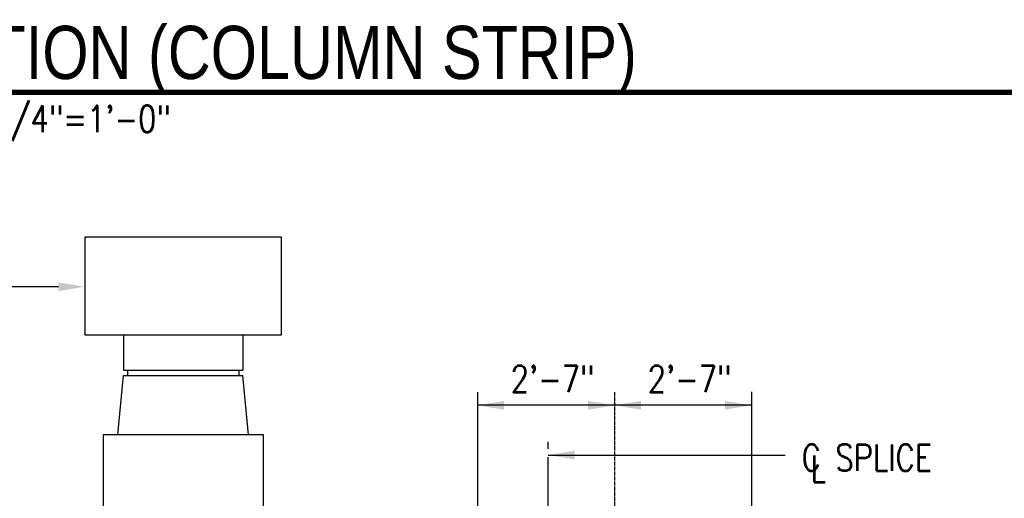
# Model space of a CAD drawing. Header units: inches. Extents: x -9715 to 32893, y -15613 to -1138.
# Tile 120 of 256: x 7222 to 7444, y -5891 to -5783. Entities that reach past the tile are written whole.
import ezdxf
from ezdxf.enums import TextEntityAlignment as Align

# ---------------------------------------------------------------- set-up
doc = ezdxf.new("R2010")
doc.units = ezdxf.units.IN
doc.header["$MEASUREMENT"] = 0
doc.linetypes.add('CENTER2', pattern=[1.125, 0.75, -0.125, 0.125, -0.125])
doc.layers.get('0').update_dxf_attribs({"color": 252})
for name, color, linetype in [('A-ANNO-TITL', 2, 'Continuous'), ('S-ANNO-DIMS', 2, 'Continuous'), ('S-ANNO-TEXT', 2, 'Continuous'), ('S-GRID', 30, 'CENTER2'), ('S1', 2, 'Continuous')]:
    doc.layers.add(name, color=color, linetype=linetype)
doc.styles.add('125', font='romans.shx', dxfattribs={"width": 0.8, "height": 2})
doc.styles.add('TEXT', font='romans.shx', dxfattribs={"width": 0.8, "height": 16})
doc.styles.add('Title', font='swiss.ttf', dxfattribs={"width": 0.8})

# ---------------------------------------------------------------- blocks, each defined once
blk = doc.blocks.new('NAVFAC_Anno_Title_T1')
at = {"color": 0, "linetype": 'ByBlock', "lineweight": -2, "style": 'Title'}
blk.add_attdef('TITLE', (0, 0.5), '', height=2, dxfattribs=at)
at = {"color": 0, "linetype": 'ByBlock', "lineweight": -2, "style": 'TEXT', "width": 0.8}
blk.add_attdef('SCALE', text='', height=1, dxfattribs=at).set_placement((0, -0.5), align=Align.TOP_LEFT)

msp = doc.modelspace()

# ---------------------------------------------------------------- linework, layer by layer
at = {"layer": 'A-ANNO-TITL', "const_width": 1.2}
msp.add_lwpolyline([(7187.2086, -5799.31587), (7940.5857, -5799.31587)], dxfattribs=at)
at = {"layer": 'S-ANNO-DIMS'}
for p, q in [((7230.34055, -5843.21141), (7198.03946, -5843.21141)), ((7386.6209, -5869.95557), (7324.86798, -5869.95557)), ((7340.79249, -5881.17562), (7394.26218, -5881.17562))]:
    msp.add_line(p, q, dxfattribs=at)
at = {"layer": 'S-ANNO-DIMS', "linetype": 'Continuous'}
for p, q in [((7324.86798, -5866.96753), (7324.86798, -5946.44881)), ((7386.6209, -5866.95045), (7386.6209, -5943.75262))]:
    msp.add_line(p, q, dxfattribs=at)
at = {"layer": 'S-ANNO-DIMS', "linetype": 'CENTER2'}
msp.add_line((7355.74444, -5866.96753), (7355.74444, -5953.73066), dxfattribs=at)
at = {"layer": 'S-ANNO-DIMS'}
for points in [[(7230.34055, -5842.21539), (7230.34055, -5844.20742), (7236.31664, -5843.21141)], [(7330.84407, -5870.95159), (7330.84407, -5868.95956), (7324.86798, -5869.95557)], [(7349.76835, -5868.95956), (7349.76835, -5870.95159), (7355.74444, -5869.95557)], [(7361.72053, -5870.95159), (7361.72053, -5868.95956), (7355.74444, -5869.95557)], [(7380.64481, -5868.95956), (7380.64481, -5870.95159), (7386.6209, -5869.95557)], [(7346.76857, -5880.1796), (7346.76857, -5882.17163), (7340.79249, -5881.17562)]]:
    msp.add_solid(points, dxfattribs=at)
at = {"layer": 'S-GRID', "linetype": 'CENTER2', "ltscale": 15}
msp.add_line((7340.79249, -5994.18523), (7340.79249, -5878.18757), dxfattribs=at)
at = {"layer": 'S1'}
for p, q in [((7244.99261, -5854.0699), (7244.99261, -5861.99417)), ((7271.96018, -5854.0699), (7271.96018, -5861.99417)), ((7244.99261, -5861.99417), (7271.96018, -5861.99417))]:
    msp.add_line(p, q, dxfattribs=at)
at = {"layer": 'S1', "color": 2}
for p, q in [((7245.92974, -5861.99417), (7245.92974, -5863.24702)), ((7271.02305, -5861.99417), (7271.02305, -5863.24702))]:
    msp.add_line(p, q, dxfattribs=at)
at = {"layer": 'S1'}
msp.add_lwpolyline([(7236.31664, -5832.01977), (7236.31664, -5854.0699), (7280.63616, -5854.0699), (7280.63616, -5832.01977)], close=True, dxfattribs=at)
for points in [[(7243.73977, -5876.58986), (7244.99261, -5863.24702)], [(7244.99261, -5863.24702), (7271.96018, -5863.24702)], [(7273.21303, -5876.58986), (7271.96018, -5863.24702)], [(7276.5644, -5925.59166), (7276.5644, -5876.58986), (7240.3884, -5876.58986), (7240.3884, -5940.68552)]]:
    msp.add_lwpolyline(points, dxfattribs=at)

# ---------------------------------------------------------------- block references
at = {"layer": 'A-ANNO-TITL'}
ref = msp.add_blockref('NAVFAC_Anno_Title_T1', (7187.2086, -5799.31587), dxfattribs=dict(at, xscale=5.999999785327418, yscale=5.999999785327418, zscale=5.999999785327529))
ref.add_attrib('TITLE', 'SECTION (COLUMN STRIP)', (7187.2086, -5796.31587), dxfattribs={"layer": '0', "color": 0, "linetype": 'ByBlock', "lineweight": -2, "height": 11.9999996, "style": 'Title', "width": 0.8})
ref.add_attrib('SCALE', 'SCALE:  1/4"=1\'-0"', dxfattribs={"layer": '0', "color": 0, "linetype": 'ByBlock', "lineweight": -2, "height": 5.9999998, "style": 'TEXT', "width": 0.8}).set_placement((7187.2086, -5802.31587), align=Align.TOP_LEFT)

# ---------------------------------------------------------------- texts
at = {"layer": 'S-ANNO-TEXT', "style": '125', "width": 0.8}
for s, p in [('2\'-7"', (7332.33414, -5867.00818)), ('2\'-7"', (7363.23325, -5867.00818)), ('C SPLICE', (7397.96557, -5884.76869)), ('L', (7399.95434, -5887.26767))]:
    msp.add_text(s, height=6, dxfattribs=at).set_placement(p)

doc.saveas('drawing.dxf')
